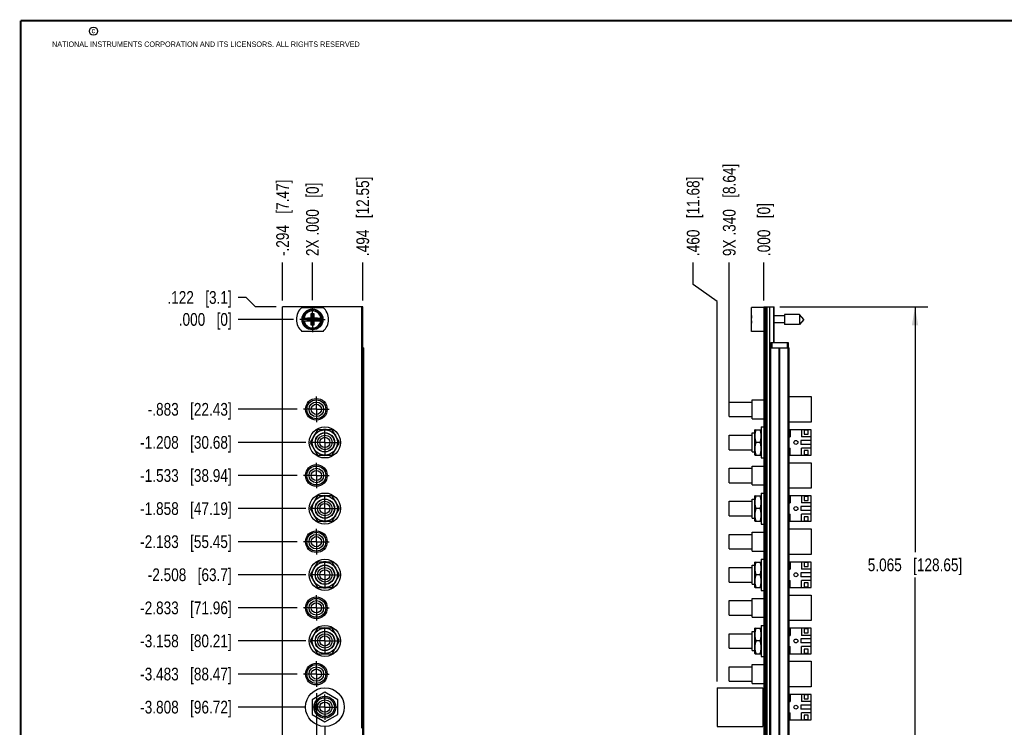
# Model space of a CAD drawing. Header units: inches. Extents: x 0.2 to 16.8, y 0.2 to 10.8.
# Tile 2 of 9: x 0.2 to 9.9, y 3.8 to 10.8. Entities that reach past the tile are written whole.
import ezdxf

# ---------------------------------------------------------------- set-up
doc = ezdxf.new("R2010")
doc.units = ezdxf.units.IN
doc.header["$LTSCALE"] = 0.935
doc.header["$MEASUREMENT"] = 0
doc.linetypes.add('CENTER', pattern=[0.6, 0.375, -0.075, 0.075, -0.075])
doc.layers.get('0').update_dxf_attribs({"linetype": 'CONTINUOUS'})
doc.layers.add('02___PRT_ALL_AXES', color=7, linetype='CONTINUOUS')
doc.layers.add('DIMENSIONS', color=7, linetype='CONTINUOUS')
doc.styles.get("Standard").update_dxf_attribs({"font": 'txt', "width": 0.8})
doc.dimstyles.new('DIMSTYLE_1', dxfattribs={"dimtxt": 0.125, "dimasz": 0.18, "dimexe": 0.18, "dimexo": 0.0625, "dimgap": 0.09, "dimtad": 0, "dimtih": 1, "dimtoh": 1, "dimdec": 3, "dimzin": 4, "dimdsep": 46, "dimtxsty": 'STANDARD', "dimblk": '_FILLED', "dimblk1": '_FILLED', "dimblk2": '_FILLED', "dimcen": 0.09, "dimadec": 0, "dimazin": 0, "dimtp": 0.01, "dimtm": 0.01, "dimtfac": 1, "dimtdec": 3, "dimtofl": 0, "dimtmove": 0, "dimatfit": 3, "dimldrblk": '_FILLED', "dimfxl": 1, "dimtolj": 1, "dimtzin": 4, "dimarcsym": 0})
doc.dimstyles.new('DIMSTYLE_2', dxfattribs={"dimtxt": 0.125, "dimasz": 0.18, "dimexe": 0.18, "dimexo": 0.0625, "dimgap": 0.09, "dimtad": 0, "dimtih": 1, "dimtoh": 1, "dimdec": 3, "dimzin": 4, "dimdsep": 46, "dimtxsty": 'STANDARD', "dimblk": '_FILLED', "dimblk1": '_FILLED', "dimblk2": '_FILLED', "dimcen": 0.09, "dimadec": 0, "dimazin": 0, "dimtp": 0.01, "dimtm": 0.01, "dimtfac": 1, "dimtdec": 3, "dimtofl": 0, "dimtmove": 0, "dimatfit": 3, "dimldrblk": '_FILLED', "dimfxl": 1, "dimtolj": 1, "dimtzin": 4, "dimarcsym": 0})

# ---------------------------------------------------------------- blocks, each defined once
blk = doc.blocks.new('*D0')
at = {"layer": 'DIMENSIONS', "color": 2, "linetype": 'CONTINUOUS'}
blk.add_line((7.2147, 7.0046), (7.2147, 8.3846), dxfattribs=at)
at = {"layer": 'DIMENSIONS', "color": 2, "linetype": 'CONTINUOUS', "insert": (7.1522, 8.4471), "char_height": 0.125, "width": 1.425, "attachment_point": 1, "rotation": 90, "line_spacing_factor": 0.9}
blk.add_mtext('9X .340{\\Ftxt.shx;\\W1.000000;\\H0.125000; }[8.64]', dxfattribs=at)
blk = doc.blocks.new('_FILLED')
at = {"color": 0, "linetype": 'BYBLOCK'}
blk.add_solid([(0, 0), (-1, 0.174), (-1, -0.174)], dxfattribs=at)
blk = doc.blocks.new('*D1')
at = {"layer": 'DIMENSIONS', "color": 2, "linetype": 'CONTINUOUS'}
for p, q in [((6.8595, 8.1672), (6.8595, 8.3846)), ((7.0947, 8.0001), (6.8595, 8.1672)), ((7.0947, 4.2696), (7.0947, 8.0001))]:
    blk.add_line(p, q, dxfattribs=at)
at = {"layer": 'DIMENSIONS', "color": 2, "linetype": 'CONTINUOUS', "insert": (6.797, 8.4471), "char_height": 0.125, "width": 1.225, "attachment_point": 1, "rotation": 90, "line_spacing_factor": 0.9}
blk.add_mtext('.460{\\Ftxt.shx;\\W1.000000;\\H0.125000; }[11.68]', dxfattribs=at)
blk = doc.blocks.new('*D2')
at = {"layer": 'DIMENSIONS', "color": 2, "linetype": 'CONTINUOUS'}
blk.add_line((7.5547, 8.0096), (7.5547, 8.3846), dxfattribs=at)
at = {"layer": 'DIMENSIONS', "color": 2, "linetype": 'CONTINUOUS', "insert": (7.4922, 8.4471), "char_height": 0.125, "width": 0.825, "attachment_point": 1, "rotation": 90, "line_spacing_factor": 0.9}
blk.add_mtext('.000{\\Ftxt.shx;\\W1.000000;\\H0.125000; }[0]', dxfattribs=at)
blk = doc.blocks.new('*D3')
at = {"layer": 'DIMENSIONS', "color": 2, "linetype": 'CONTINUOUS'}
for p, q in [((7.7122, 7.9471), (9.1657, 7.9471)), ((9.0407, 7.9471), (9.0407, 5.5396)), ((9.0407, 2.8822), (9.0407, 5.2896)), ((7.7152, 2.8822), (9.1657, 2.8822))]:
    blk.add_line(p, q, dxfattribs=at)
at = {"layer": 'DIMENSIONS', "color": 2, "linetype": 'CONTINUOUS', "xscale": 0.18, "yscale": 0.18, "zscale": 0.18}
for p, rotation in [((9.0407, 7.9471), 90), ((9.0407, 2.8822), 270)]:
    blk.add_blockref('_FILLED', p, dxfattribs=dict(at, rotation=rotation))
at = {"layer": 'DIMENSIONS', "color": 2, "linetype": 'CONTINUOUS', "insert": (9.0407, 5.4771), "char_height": 0.125, "width": 1.425, "attachment_point": 2, "line_spacing_factor": 0.9}
blk.add_mtext('5.065{\\Ftxt.shx;\\W1.000000;\\H0.125000; }[128.65]', dxfattribs=at)
blk = doc.blocks.new('*D4')
at = {"layer": 'DIMENSIONS', "color": 2, "linetype": 'CONTINUOUS'}
for p, q in [((2.4676, 8.0407), (2.3864, 8.0407)), ((2.5589, 7.9471), (2.4676, 8.0407)), ((2.7614, 7.9471), (2.5589, 7.9471))]:
    blk.add_line(p, q, dxfattribs=at)
at = {"layer": 'DIMENSIONS', "color": 2, "linetype": 'CONTINUOUS', "insert": (2.3239, 8.1032), "char_height": 0.125, "width": 1.025, "attachment_point": 3, "line_spacing_factor": 0.9}
blk.add_mtext('.122{\\Ftxt.shx;\\W1.000000;\\H0.125000; }[3.1]', dxfattribs=at)
blk = doc.blocks.new('*D5')
at = {"layer": 'DIMENSIONS', "color": 2, "linetype": 'CONTINUOUS'}
blk.add_line((2.9683, 6.9421), (2.3864, 6.9421), dxfattribs=at)
at = {"layer": 'DIMENSIONS', "color": 2, "linetype": 'CONTINUOUS', "insert": (2.3239, 7.0046), "char_height": 0.125, "width": 1.325, "attachment_point": 3, "line_spacing_factor": 0.9}
blk.add_mtext('-.883{\\Ftxt.shx;\\W1.000000;\\H0.125000; }[22.43]', dxfattribs=at)
blk = doc.blocks.new('*D6')
at = {"layer": 'DIMENSIONS', "color": 2, "linetype": 'CONTINUOUS'}
blk.add_line((3.0523, 6.6171), (2.3864, 6.6171), dxfattribs=at)
at = {"layer": 'DIMENSIONS', "color": 2, "linetype": 'CONTINUOUS', "insert": (2.3239, 6.6796), "char_height": 0.125, "width": 1.425, "attachment_point": 3, "line_spacing_factor": 0.9}
blk.add_mtext('-1.208{\\Ftxt.shx;\\W1.000000;\\H0.125000; }[30.68]', dxfattribs=at)
blk = doc.blocks.new('*D7')
at = {"layer": 'DIMENSIONS', "color": 2, "linetype": 'CONTINUOUS'}
blk.add_line((2.9683, 6.2921), (2.3864, 6.2921), dxfattribs=at)
at = {"layer": 'DIMENSIONS', "color": 2, "linetype": 'CONTINUOUS', "insert": (2.3239, 6.3546), "char_height": 0.125, "width": 1.425, "attachment_point": 3, "line_spacing_factor": 0.9}
blk.add_mtext('-1.533{\\Ftxt.shx;\\W1.000000;\\H0.125000; }[38.94]', dxfattribs=at)
blk = doc.blocks.new('*D8')
at = {"layer": 'DIMENSIONS', "color": 2, "linetype": 'CONTINUOUS'}
blk.add_line((3.0523, 5.9671), (2.3864, 5.9671), dxfattribs=at)
at = {"layer": 'DIMENSIONS', "color": 2, "linetype": 'CONTINUOUS', "insert": (2.3239, 6.0296), "char_height": 0.125, "width": 1.425, "attachment_point": 3, "line_spacing_factor": 0.9}
blk.add_mtext('-1.858{\\Ftxt.shx;\\W1.000000;\\H0.125000; }[47.19]', dxfattribs=at)
blk = doc.blocks.new('*D9')
at = {"layer": 'DIMENSIONS', "color": 2, "linetype": 'CONTINUOUS'}
blk.add_line((3.0523, 5.3171), (2.3864, 5.3171), dxfattribs=at)
at = {"layer": 'DIMENSIONS', "color": 2, "linetype": 'CONTINUOUS', "insert": (2.3239, 5.3796), "char_height": 0.125, "width": 1.325, "attachment_point": 3, "line_spacing_factor": 0.9}
blk.add_mtext('-2.508{\\Ftxt.shx;\\W1.000000;\\H0.125000; }[63.7]', dxfattribs=at)
blk = doc.blocks.new('*D10')
at = {"layer": 'DIMENSIONS', "color": 2, "linetype": 'CONTINUOUS'}
blk.add_line((2.9683, 5.6421), (2.3864, 5.6421), dxfattribs=at)
at = {"layer": 'DIMENSIONS', "color": 2, "linetype": 'CONTINUOUS', "insert": (2.3239, 5.7046), "char_height": 0.125, "width": 1.425, "attachment_point": 3, "line_spacing_factor": 0.9}
blk.add_mtext('-2.183{\\Ftxt.shx;\\W1.000000;\\H0.125000; }[55.45]', dxfattribs=at)
blk = doc.blocks.new('*D11')
at = {"layer": 'DIMENSIONS', "color": 2, "linetype": 'CONTINUOUS'}
blk.add_line((2.9683, 4.9921), (2.3864, 4.9921), dxfattribs=at)
at = {"layer": 'DIMENSIONS', "color": 2, "linetype": 'CONTINUOUS', "insert": (2.3239, 5.0546), "char_height": 0.125, "width": 1.425, "attachment_point": 3, "line_spacing_factor": 0.9}
blk.add_mtext('-2.833{\\Ftxt.shx;\\W1.000000;\\H0.125000; }[71.96]', dxfattribs=at)
blk = doc.blocks.new('*D12')
at = {"layer": 'DIMENSIONS', "color": 2, "linetype": 'CONTINUOUS'}
blk.add_line((3.0523, 4.6671), (2.3864, 4.6671), dxfattribs=at)
at = {"layer": 'DIMENSIONS', "color": 2, "linetype": 'CONTINUOUS', "insert": (2.3239, 4.7296), "char_height": 0.125, "width": 1.425, "attachment_point": 3, "line_spacing_factor": 0.9}
blk.add_mtext('-3.158{\\Ftxt.shx;\\W1.000000;\\H0.125000; }[80.21]', dxfattribs=at)
blk = doc.blocks.new('*D13')
at = {"layer": 'DIMENSIONS', "color": 2, "linetype": 'CONTINUOUS'}
blk.add_line((2.9683, 4.3421), (2.3864, 4.3421), dxfattribs=at)
at = {"layer": 'DIMENSIONS', "color": 2, "linetype": 'CONTINUOUS', "insert": (2.3239, 4.4046), "char_height": 0.125, "width": 1.425, "attachment_point": 3, "line_spacing_factor": 0.9}
blk.add_mtext('-3.483{\\Ftxt.shx;\\W1.000000;\\H0.125000; }[88.47]', dxfattribs=at)
blk = doc.blocks.new('*D14')
at = {"layer": 'DIMENSIONS', "color": 2, "linetype": 'CONTINUOUS'}
blk.add_line((3.0523, 4.0171), (2.3864, 4.0171), dxfattribs=at)
at = {"layer": 'DIMENSIONS', "color": 2, "linetype": 'CONTINUOUS', "insert": (2.3239, 4.0796), "char_height": 0.125, "width": 1.425, "attachment_point": 3, "line_spacing_factor": 0.9}
blk.add_mtext('-3.808{\\Ftxt.shx;\\W1.000000;\\H0.125000; }[96.72]', dxfattribs=at)
blk = doc.blocks.new('*D15')
at = {"layer": 'DIMENSIONS', "color": 2, "linetype": 'CONTINUOUS'}
blk.add_line((2.9303, 3.0046), (2.3864, 3.0046), dxfattribs=at)
at = {"layer": 'DIMENSIONS', "color": 2, "linetype": 'CONTINUOUS', "insert": (2.3239, 3.0671), "char_height": 0.125, "width": 1.525, "attachment_point": 3, "line_spacing_factor": 0.9}
blk.add_mtext('-4.821{\\Ftxt.shx;\\W1.000000;\\H0.125000; }[122.44]', dxfattribs=at)
blk = doc.blocks.new('*D16')
at = {"layer": 'DIMENSIONS', "color": 2, "linetype": 'CONTINUOUS'}
blk.add_line((2.9303, 7.8251), (2.3864, 7.8251), dxfattribs=at)
at = {"layer": 'DIMENSIONS', "color": 2, "linetype": 'CONTINUOUS', "insert": (2.3239, 7.8876), "char_height": 0.125, "width": 0.825, "attachment_point": 3, "line_spacing_factor": 0.9}
blk.add_mtext('.000{\\Ftxt.shx;\\W1.000000;\\H0.125000; }[0]', dxfattribs=at)
blk = doc.blocks.new('*D17')
at = {"layer": 'DIMENSIONS', "color": 2, "linetype": 'CONTINUOUS'}
blk.add_line((2.8239, 8.0096), (2.8239, 8.3846), dxfattribs=at)
at = {"layer": 'DIMENSIONS', "color": 2, "linetype": 'CONTINUOUS', "insert": (2.7614, 8.4471), "char_height": 0.125, "width": 1.225, "attachment_point": 1, "rotation": 90, "line_spacing_factor": 0.9}
blk.add_mtext('-.294{\\Ftxt.shx;\\W1.000000;\\H0.125000; }[7.47]', dxfattribs=at)
blk = doc.blocks.new('*D18')
at = {"layer": 'DIMENSIONS', "color": 2, "linetype": 'CONTINUOUS'}
blk.add_line((3.6119, 8.0096), (3.6119, 8.3846), dxfattribs=at)
at = {"layer": 'DIMENSIONS', "color": 2, "linetype": 'CONTINUOUS', "insert": (3.5494, 8.4471), "char_height": 0.125, "width": 1.225, "attachment_point": 1, "rotation": 90, "line_spacing_factor": 0.9}
blk.add_mtext('.494{\\Ftxt.shx;\\W1.000000;\\H0.125000; }[12.55]', dxfattribs=at)
blk = doc.blocks.new('*D19')
at = {"layer": 'DIMENSIONS', "color": 2, "linetype": 'CONTINUOUS'}
blk.add_line((3.2399, 3.8295), (3.2399, 2.3822), dxfattribs=at)
at = {"layer": 'DIMENSIONS', "color": 2, "linetype": 'CONTINUOUS', "insert": (3.1774, 2.3197), "char_height": 0.125, "width": 1.325, "attachment_point": 3, "rotation": 90, "line_spacing_factor": 0.9}
blk.add_mtext('5X .122{\\Ftxt.shx;\\W1.000000;\\H0.125000; }[3.1]', dxfattribs=at)
blk = doc.blocks.new('*D20')
at = {"layer": 'DIMENSIONS', "color": 2, "linetype": 'CONTINUOUS'}
for p, q in [((3.1559, 4.1545), (3.1559, 2.7569)), ((3.1559, 2.7569), (3.0187, 2.5501)), ((3.0187, 2.5501), (3.0187, 2.3822))]:
    blk.add_line(p, q, dxfattribs=at)
at = {"layer": 'DIMENSIONS', "color": 2, "linetype": 'CONTINUOUS', "insert": (2.9562, 2.3197), "char_height": 0.125, "width": 1.425, "attachment_point": 3, "rotation": 90, "line_spacing_factor": 0.9}
blk.add_mtext('4X .038{\\Ftxt.shx;\\W1.000000;\\H0.125000; }[0.97]', dxfattribs=at)
blk = doc.blocks.new('*D21')
at = {"layer": 'DIMENSIONS', "color": 2, "linetype": 'CONTINUOUS'}
blk.add_line((3.1179, 8.0127), (3.1179, 8.3846), dxfattribs=at)
at = {"layer": 'DIMENSIONS', "color": 2, "linetype": 'CONTINUOUS', "insert": (3.0554, 8.4471), "char_height": 0.125, "width": 1.125, "attachment_point": 1, "rotation": 90, "line_spacing_factor": 0.9}
blk.add_mtext('2X .000{\\Ftxt.shx;\\W1.000000;\\H0.125000; }[0]', dxfattribs=at)

msp = doc.modelspace()

# ---------------------------------------------------------------- linework, layer by layer
at = {"color": 7, "linetype": 'CONTINUOUS'}
for p, q in [((2.8239, 2.8092), (2.8239, 7.9471)), ((3.6119, 7.9471), (2.8239, 7.9471)), ((3.0142, 7.9436), (3.2217, 7.9436)), ((3.5999, 7.9471), (3.5999, 3.8112)), ((3.6119, 2.8092), (3.6119, 7.9471)), ((7.4347, 7.7066), (7.4347, 7.9436)), ((7.5547, 7.9436), (7.4347, 7.9436)), ((7.5547, 7.9471), (7.5547, 3.5041)), ((7.5547, 7.9471), (7.6547, 7.9471)), ((7.5667, 7.9471), (7.5667, 3.5041)), ((7.5727, 7.9471), (7.5727, 3.5041)), ((7.5847, 7.9471), (7.5847, 3.5041)), ((7.6139, 3.5041), (7.6139, 7.9471)), ((7.6497, 7.9471), (7.6497, 7.5971)), ((7.6547, 7.5971), (7.6547, 7.9471)), ((3.1042, 7.768), (3.1317, 7.8822)), ((3.1042, 7.8389), (3.1042, 7.8822)), ((3.1317, 7.768), (3.1042, 7.8822)), ((3.1042, 7.8822), (3.1317, 7.8822)), ((3.1317, 7.8822), (3.1317, 7.8389)), ((7.7584, 7.8601), (7.6547, 7.8601)), ((7.7584, 7.8743), (7.7584, 7.7759)), ((7.9065, 7.8743), (7.7584, 7.8743)), ((7.9065, 7.8743), (7.9065, 7.7759)), ((7.9478, 7.8251), (7.9065, 7.8743)), ((3.0233, 7.8389), (3.1062, 7.8389)), ((3.0233, 7.8113), (3.1062, 7.8113)), ((3.0694, 7.8134), (3.0694, 7.8368)), ((3.0694, 7.8134), (3.1665, 7.8368)), ((3.1062, 7.8368), (3.0694, 7.8368)), ((3.0694, 7.8368), (3.1665, 7.8134)), ((3.0694, 7.8134), (3.1062, 7.8134)), ((3.1042, 7.768), (3.1042, 7.8113)), ((3.1317, 7.768), (3.1042, 7.768)), ((3.1062, 7.8389), (3.1062, 7.8368)), ((3.1062, 7.8134), (3.1297, 7.8368)), ((3.1297, 7.8134), (3.1062, 7.8368)), ((3.1062, 7.8113), (3.1062, 7.8134)), ((3.1297, 7.8389), (3.1297, 7.8368)), ((3.1297, 7.8389), (3.2126, 7.8389)), ((3.1665, 7.8368), (3.1297, 7.8368)), ((3.1297, 7.8113), (3.1297, 7.8134)), ((3.1297, 7.8134), (3.1665, 7.8134)), ((3.1297, 7.8113), (3.2126, 7.8113)), ((3.1317, 7.8113), (3.1317, 7.768)), ((3.1665, 7.8134), (3.1665, 7.8368)), ((7.4347, 7.8389), (7.4326, 7.8389)), ((7.4326, 7.8113), (7.4347, 7.8113)), ((7.7584, 7.7901), (7.6547, 7.7901)), ((7.9065, 7.7759), (7.7584, 7.7759)), ((7.9478, 7.8251), (7.9065, 7.7759)), ((3.2217, 7.7066), (3.0142, 7.7066)), ((7.5547, 7.7066), (7.4347, 7.7066)), ((7.6247, 7.5971), (7.6247, 7.5471)), ((7.6247, 7.5971), (7.7947, 7.5971)), ((7.6347, 7.5971), (7.6347, 7.5471)), ((7.6547, 7.6126), (7.6497, 7.6126)), ((7.7847, 7.5971), (7.7847, 7.5471)), ((7.7947, 7.5971), (7.7947, 7.5471)), ((3.6119, 7.5471), (3.6237, 7.5471)), ((3.6149, 3.5471), (3.6149, 7.5471)), ((3.6235, 3.5471), (3.6235, 7.5471)), ((3.6237, 3.5471), (3.6237, 7.5471)), ((7.6157, 3.5471), (7.6157, 7.5471)), ((7.6157, 7.5471), (7.8037, 7.5471)), ((7.6246, 3.5471), (7.6246, 7.5471)), ((7.7065, 3.5471), (7.7065, 7.5471)), ((7.7128, 3.5471), (7.7128, 7.5471)), ((7.7947, 3.5471), (7.7947, 7.5471)), ((7.8037, 3.5471), (7.8037, 7.5471)), ((7.8037, 7.0671), (8.0197, 7.0671)), ((8.0197, 7.0671), (8.0197, 6.8171)), ((7.2147, 6.8706), (7.2147, 7.0136)), ((7.2147, 7.0136), (7.4397, 7.0136)), ((7.4397, 6.8491), (7.4397, 7.0351)), ((7.4397, 7.0351), (7.5547, 7.0351)), ((7.2147, 6.8706), (7.4397, 6.8706)), ((7.4397, 6.8491), (7.5547, 6.8491)), ((8.0197, 6.8171), (7.8037, 6.8171)), ((3.1678, 6.7421), (3.0956, 6.6171)), ((3.1355, 6.6862), (3.1338, 6.6878)), ((3.3121, 6.7421), (3.1678, 6.7421)), ((3.3843, 6.6171), (3.3121, 6.7421)), ((3.3461, 6.6878), (3.3444, 6.6862)), ((7.2147, 6.5456), (7.2147, 6.6886)), ((7.2147, 6.6886), (7.4397, 6.6886)), ((7.4397, 6.5241), (7.4397, 6.7101)), ((7.4397, 6.7101), (7.4677, 6.7101)), ((7.4683, 6.7421), (7.4677, 6.7411)), ((7.4677, 6.4931), (7.4677, 6.7411)), ((7.4683, 6.7421), (7.5291, 6.7421)), ((7.5297, 6.7411), (7.5291, 6.7421)), ((7.5297, 6.7701), (7.5297, 6.4641)), ((7.5297, 6.7701), (7.5547, 6.7701)), ((8.0197, 6.7421), (7.8037, 6.7421)), ((7.8147, 6.7421), (7.8147, 6.6721)), ((7.9247, 6.7421), (7.9247, 6.6721)), ((7.9497, 6.7371), (7.9497, 6.6971)), ((7.9897, 6.7371), (7.9497, 6.7371)), ((7.9497, 6.6971), (7.9897, 6.6971)), ((7.9897, 6.6971), (7.9897, 6.7371)), ((8.0197, 6.4921), (8.0197, 6.7421)), ((3.0956, 6.6171), (3.1678, 6.4921)), ((3.3121, 6.4921), (3.3843, 6.6171)), ((7.5179, 6.6171), (7.4794, 6.6171)), ((7.8037, 6.6721), (7.8147, 6.6721)), ((7.9197, 6.6371), (7.9197, 6.5971)), ((8.0197, 6.6371), (7.9197, 6.6371)), ((8.0197, 6.5971), (7.9197, 6.5971)), ((8.0197, 6.6721), (7.9247, 6.6721)), ((3.1338, 6.5464), (3.1355, 6.548)), ((3.1678, 6.4921), (3.3121, 6.4921)), ((3.3444, 6.548), (3.3461, 6.5464)), ((7.2147, 6.5456), (7.4397, 6.5456)), ((7.4397, 6.5241), (7.4677, 6.5241)), ((7.4683, 6.4921), (7.4677, 6.4931)), ((7.4683, 6.4921), (7.5291, 6.4921)), ((7.5297, 6.4931), (7.5291, 6.4921)), ((7.8037, 6.5621), (7.8147, 6.5621)), ((7.8037, 6.4921), (8.0197, 6.4921)), ((7.8147, 6.4921), (7.8147, 6.5621)), ((7.9247, 6.4921), (7.9247, 6.5621)), ((8.0197, 6.5621), (7.9247, 6.5621)), ((7.9497, 6.5371), (7.9497, 6.4971)), ((7.9897, 6.5371), (7.9497, 6.5371)), ((7.9497, 6.4971), (7.9897, 6.4971)), ((7.9897, 6.4971), (7.9897, 6.5371)), ((7.5297, 6.4641), (7.5547, 6.4641)), ((7.8037, 6.4171), (8.0197, 6.4171)), ((8.0197, 6.4171), (8.0197, 6.1671)), ((7.2147, 6.2206), (7.2147, 6.3636)), ((7.2147, 6.3636), (7.4397, 6.3636)), ((7.4397, 6.1991), (7.4397, 6.3851)), ((7.4397, 6.3851), (7.5547, 6.3851)), ((7.2147, 6.2206), (7.4397, 6.2206)), ((7.4397, 6.1991), (7.5547, 6.1991)), ((7.5297, 6.1201), (7.5297, 5.8141)), ((7.5297, 6.1201), (7.5547, 6.1201)), ((8.0197, 6.1671), (7.8037, 6.1671)), ((3.1678, 6.0921), (3.0956, 5.9671)), ((3.1355, 6.0362), (3.1338, 6.0378)), ((3.3121, 6.0921), (3.1678, 6.0921)), ((3.3843, 5.9671), (3.3121, 6.0921)), ((3.3461, 6.0378), (3.3444, 6.0362)), ((7.2147, 5.8956), (7.2147, 6.0386)), ((7.2147, 6.0386), (7.4397, 6.0386)), ((7.4397, 5.8741), (7.4397, 6.0601)), ((7.4397, 6.0601), (7.4677, 6.0601)), ((7.4683, 6.0921), (7.4677, 6.0911)), ((7.4677, 5.8431), (7.4677, 6.0911)), ((7.4683, 6.0921), (7.5291, 6.0921)), ((7.5297, 6.0911), (7.5291, 6.0921)), ((8.0197, 6.0921), (7.8037, 6.0921)), ((7.8037, 6.0221), (7.8147, 6.0221)), ((7.8147, 6.0921), (7.8147, 6.0221)), ((7.9247, 6.0921), (7.9247, 6.0221)), ((8.0197, 6.0221), (7.9247, 6.0221)), ((7.9497, 6.0871), (7.9497, 6.0471)), ((7.9897, 6.0871), (7.9497, 6.0871)), ((7.9497, 6.0471), (7.9897, 6.0471)), ((7.9897, 6.0471), (7.9897, 6.0871)), ((8.0197, 5.8421), (8.0197, 6.0921)), ((3.0956, 5.9671), (3.1678, 5.8421)), ((3.3121, 5.8421), (3.3843, 5.9671)), ((7.5179, 5.9671), (7.4794, 5.9671)), ((7.8037, 5.9121), (7.8147, 5.9121)), ((7.8147, 5.8421), (7.8147, 5.9121)), ((7.9197, 5.9871), (7.9197, 5.9471)), ((8.0197, 5.9871), (7.9197, 5.9871)), ((8.0197, 5.9471), (7.9197, 5.9471)), ((8.0197, 5.9121), (7.9247, 5.9121)), ((7.9247, 5.8421), (7.9247, 5.9121)), ((3.1338, 5.8964), (3.1355, 5.898)), ((3.1678, 5.8421), (3.3121, 5.8421)), ((3.3444, 5.898), (3.3461, 5.8964)), ((7.2147, 5.8956), (7.4397, 5.8956)), ((7.4397, 5.8741), (7.4677, 5.8741)), ((7.4683, 5.8421), (7.4677, 5.8431)), ((7.4683, 5.8421), (7.5291, 5.8421)), ((7.5297, 5.8431), (7.5291, 5.8421)), ((7.5297, 5.8141), (7.5547, 5.8141)), ((7.8037, 5.8421), (8.0197, 5.8421)), ((7.9897, 5.8871), (7.9497, 5.8871)), ((7.9497, 5.8871), (7.9497, 5.8471)), ((7.9497, 5.8471), (7.9897, 5.8471)), ((7.9897, 5.8471), (7.9897, 5.8871)), ((7.2147, 5.5706), (7.2147, 5.7136)), ((7.2147, 5.7136), (7.4397, 5.7136)), ((7.4397, 5.5491), (7.4397, 5.7351)), ((7.4397, 5.7351), (7.5547, 5.7351)), ((7.8037, 5.7671), (8.0197, 5.7671)), ((8.0197, 5.7671), (8.0197, 5.5171)), ((7.2147, 5.5706), (7.4397, 5.5706)), ((7.4397, 5.5491), (7.5547, 5.5491)), ((8.0197, 5.5171), (7.8037, 5.5171)), ((3.1678, 5.4421), (3.0956, 5.3171)), ((3.3121, 5.4421), (3.1678, 5.4421)), ((3.3843, 5.3171), (3.3121, 5.4421)), ((7.4683, 5.4421), (7.4677, 5.4411)), ((7.4677, 5.1931), (7.4677, 5.4411)), ((7.4683, 5.4421), (7.5291, 5.4421)), ((7.5297, 5.4411), (7.5291, 5.4421)), ((7.5297, 5.4701), (7.5547, 5.4701)), ((7.5297, 5.4701), (7.5297, 5.1641)), ((8.0197, 5.4421), (7.8037, 5.4421)), ((7.8147, 5.4421), (7.8147, 5.3721)), ((7.9247, 5.4421), (7.9247, 5.3721)), ((7.9897, 5.4371), (7.9497, 5.4371)), ((7.9497, 5.4371), (7.9497, 5.3971)), ((7.9897, 5.3971), (7.9897, 5.4371)), ((8.0197, 5.1921), (8.0197, 5.4421)), ((3.1355, 5.3862), (3.1338, 5.3878)), ((3.3461, 5.3878), (3.3444, 5.3862)), ((7.2147, 5.2456), (7.2147, 5.3886)), ((7.2147, 5.3886), (7.4397, 5.3886)), ((7.4397, 5.2241), (7.4397, 5.4101)), ((7.4397, 5.4101), (7.4677, 5.4101)), ((7.8037, 5.3721), (7.8147, 5.3721)), ((8.0197, 5.3371), (7.9197, 5.3371)), ((7.9197, 5.3371), (7.9197, 5.2971)), ((8.0197, 5.3721), (7.9247, 5.3721)), ((7.9497, 5.3971), (7.9897, 5.3971)), ((3.0956, 5.3171), (3.1678, 5.1921)), ((3.1338, 5.2464), (3.1355, 5.248)), ((3.3121, 5.1921), (3.3843, 5.3171)), ((3.3444, 5.248), (3.3461, 5.2464)), ((7.2147, 5.2456), (7.4397, 5.2456)), ((7.5179, 5.3171), (7.4794, 5.3171)), ((7.8037, 5.2621), (7.8147, 5.2621)), ((7.8147, 5.1921), (7.8147, 5.2621)), ((8.0197, 5.2971), (7.9197, 5.2971)), ((8.0197, 5.2621), (7.9247, 5.2621)), ((7.9247, 5.1921), (7.9247, 5.2621)), ((7.9897, 5.2371), (7.9497, 5.2371)), ((7.9497, 5.2371), (7.9497, 5.1971)), ((7.9897, 5.1971), (7.9897, 5.2371)), ((3.1678, 5.1921), (3.3121, 5.1921)), ((7.4397, 5.2241), (7.4677, 5.2241)), ((7.4683, 5.1921), (7.4677, 5.1931)), ((7.4683, 5.1921), (7.5291, 5.1921)), ((7.5297, 5.1931), (7.5291, 5.1921)), ((7.5297, 5.1641), (7.5547, 5.1641)), ((7.8037, 5.1921), (8.0197, 5.1921)), ((7.9497, 5.1971), (7.9897, 5.1971)), ((7.2147, 5.0636), (7.4397, 5.0636)), ((7.2147, 4.9206), (7.2147, 5.0636)), ((7.4397, 5.0851), (7.5547, 5.0851)), ((7.4397, 4.8991), (7.4397, 5.0851)), ((7.8037, 5.1171), (8.0197, 5.1171)), ((8.0197, 5.1171), (8.0197, 4.8671)), ((7.2147, 4.9206), (7.4397, 4.9206)), ((7.4397, 4.8991), (7.5547, 4.8991)), ((8.0197, 4.8671), (7.8037, 4.8671)), ((3.1678, 4.7921), (3.0956, 4.6671)), ((3.3121, 4.7921), (3.1678, 4.7921)), ((3.3843, 4.6671), (3.3121, 4.7921)), ((7.4397, 4.7601), (7.4677, 4.7601)), ((7.4397, 4.5741), (7.4397, 4.7601)), ((7.4683, 4.7921), (7.4677, 4.7911)), ((7.4677, 4.5431), (7.4677, 4.7911)), ((7.4683, 4.7921), (7.5291, 4.7921)), ((7.5297, 4.7911), (7.5291, 4.7921)), ((7.5297, 4.8201), (7.5547, 4.8201)), ((7.5297, 4.8201), (7.5297, 4.5141)), ((8.0197, 4.7921), (7.8037, 4.7921)), ((7.8147, 4.7921), (7.8147, 4.7221)), ((7.9247, 4.7921), (7.9247, 4.7221)), ((7.9897, 4.7871), (7.9497, 4.7871)), ((7.9497, 4.7871), (7.9497, 4.7471)), ((7.9497, 4.7471), (7.9897, 4.7471)), ((7.9897, 4.7471), (7.9897, 4.7871)), ((8.0197, 4.5421), (8.0197, 4.7921)), ((3.0956, 4.6671), (3.1678, 4.5421)), ((3.1355, 4.7362), (3.1338, 4.7378)), ((3.3121, 4.5421), (3.3843, 4.6671)), ((3.3461, 4.7378), (3.3444, 4.7362)), ((7.2147, 4.7386), (7.4397, 4.7386)), ((7.2147, 4.5956), (7.2147, 4.7386)), ((7.5179, 4.6671), (7.4794, 4.6671)), ((7.8037, 4.7221), (7.8147, 4.7221)), ((8.0197, 4.6871), (7.9197, 4.6871)), ((7.9197, 4.6871), (7.9197, 4.6471)), ((8.0197, 4.6471), (7.9197, 4.6471)), ((8.0197, 4.7221), (7.9247, 4.7221)), ((3.1338, 4.5964), (3.1355, 4.598)), ((3.3444, 4.598), (3.3461, 4.5964)), ((7.2147, 4.5956), (7.4397, 4.5956)), ((7.4397, 4.5741), (7.4677, 4.5741)), ((7.8037, 4.6121), (7.8147, 4.6121)), ((7.8147, 4.5421), (7.8147, 4.6121)), ((8.0197, 4.6121), (7.9247, 4.6121)), ((7.9247, 4.5421), (7.9247, 4.6121)), ((7.9897, 4.5871), (7.9497, 4.5871)), ((7.9497, 4.5871), (7.9497, 4.5471)), ((7.9897, 4.5471), (7.9897, 4.5871)), ((3.1678, 4.5421), (3.3121, 4.5421)), ((7.4683, 4.5421), (7.4677, 4.5431)), ((7.4683, 4.5421), (7.5291, 4.5421)), ((7.5297, 4.5431), (7.5291, 4.5421)), ((7.5297, 4.5141), (7.5547, 4.5141)), ((7.8037, 4.5421), (8.0197, 4.5421)), ((7.8037, 4.4671), (8.0197, 4.4671)), ((7.9497, 4.5471), (7.9897, 4.5471)), ((8.0197, 4.4671), (8.0197, 4.2171)), ((7.2147, 4.4136), (7.4397, 4.4136)), ((7.2147, 4.2706), (7.2147, 4.4136)), ((7.4397, 4.4351), (7.5547, 4.4351)), ((7.4397, 4.2491), (7.4397, 4.4351)), ((7.2147, 4.2706), (7.4397, 4.2706)), ((3.2399, 4.1629), (3.1137, 4.09)), ((3.3662, 4.09), (3.2399, 4.1629)), ((7.0947, 4.2071), (7.5447, 4.2071)), ((7.0947, 4.2071), (7.0947, 3.8271)), ((7.4397, 4.2491), (7.5547, 4.2491)), ((7.5447, 4.2071), (7.5447, 3.8271)), ((8.0197, 4.2171), (7.8037, 4.2171)), ((3.1137, 4.09), (3.1137, 3.9442)), ((3.3662, 3.9442), (3.3662, 4.09)), ((7.5447, 4.1101), (7.5547, 4.1101)), ((8.0197, 4.1421), (7.8037, 4.1421)), ((7.8037, 4.0721), (7.8147, 4.0721)), ((7.8147, 4.1421), (7.8147, 4.0721)), ((7.9247, 4.1421), (7.9247, 4.0721)), ((8.0197, 4.0721), (7.9247, 4.0721)), ((7.9897, 4.1371), (7.9497, 4.1371)), ((7.9497, 4.1371), (7.9497, 4.0971)), ((7.9497, 4.0971), (7.9897, 4.0971)), ((7.9897, 4.0971), (7.9897, 4.1371)), ((8.0197, 3.8921), (8.0197, 4.1421)), ((8.0197, 4.0371), (7.9197, 4.0371)), ((7.9197, 4.0371), (7.9197, 3.9971)), ((8.0197, 3.9971), (7.9197, 3.9971)), ((3.1137, 3.9442), (3.2399, 3.8713)), ((3.2399, 3.8713), (3.3662, 3.9442)), ((7.5447, 3.9241), (7.5547, 3.9241)), ((7.8037, 3.9621), (7.8147, 3.9621)), ((7.8037, 3.8921), (8.0197, 3.8921)), ((7.8147, 3.8921), (7.8147, 3.9621)), ((8.0197, 3.9621), (7.9247, 3.9621)), ((7.9247, 3.8921), (7.9247, 3.9621)), ((7.9897, 3.9371), (7.9497, 3.9371)), ((7.9497, 3.9371), (7.9497, 3.8971)), ((7.9497, 3.8971), (7.9897, 3.8971)), ((7.9897, 3.8971), (7.9897, 3.9371)), ((7.0947, 3.8271), (7.5447, 3.8271))]:
    msp.add_line(p, q, dxfattribs=at)
at = {"color": 7, "linetype": 'CONTINUOUS', "const_width": 0.02}
for points in [[(0.25, 10.7586), (0.25, 0.2586)], [(16.75, 10.7586), (0.25, 10.7586)]]:
    msp.add_lwpolyline(points, dxfattribs=at)
at = {"color": 2, "linetype": 'CONTINUOUS'}
msp.add_circle((0.9659, 10.6562), 0.0403, dxfattribs=at)
at = {"color": 7, "linetype": 'CONTINUOUS'}
for centre, radius in [((3.1179, 7.8251), 0.1025), ((3.1179, 7.8251), 0.098), ((3.1559, 6.9421), 0.1067), ((3.1559, 6.9421), 0.093), ((3.1559, 6.9421), 0.0715), ((3.1559, 6.9421), 0.05), ((3.2399, 6.6171), 0.153), ((3.2399, 6.6171), 0.124), ((3.2399, 6.6171), 0.095), ((3.2399, 6.6171), 0.093), ((3.2399, 6.6171), 0.0715), ((3.2399, 6.6171), 0.05), ((7.8697, 6.6171), 0.019), ((3.1559, 6.2921), 0.1067), ((3.1559, 6.2921), 0.093), ((3.1559, 6.2921), 0.0715), ((3.1559, 6.2921), 0.05), ((3.2399, 5.9671), 0.153), ((3.2399, 5.9671), 0.124), ((3.2399, 5.9671), 0.095), ((3.2399, 5.9671), 0.093), ((3.2399, 5.9671), 0.0715), ((3.2399, 5.9671), 0.05), ((7.8697, 5.9671), 0.019), ((3.1559, 5.6421), 0.1067), ((3.1559, 5.6421), 0.093), ((3.1559, 5.6421), 0.0715), ((3.1559, 5.6421), 0.05), ((3.2399, 5.3171), 0.153), ((3.2399, 5.3171), 0.124), ((3.2399, 5.3171), 0.095), ((3.2399, 5.3171), 0.093), ((3.2399, 5.3171), 0.0715), ((3.2399, 5.3171), 0.05), ((7.8697, 5.3171), 0.019), ((3.1559, 4.9921), 0.1067), ((3.1559, 4.9921), 0.093), ((3.1559, 4.9921), 0.0715), ((3.1559, 4.9921), 0.05), ((3.2399, 4.6671), 0.153), ((3.2399, 4.6671), 0.124), ((3.2399, 4.6671), 0.095), ((3.2399, 4.6671), 0.093), ((3.2399, 4.6671), 0.0715), ((3.2399, 4.6671), 0.05), ((7.8697, 4.6671), 0.019), ((3.1559, 4.3421), 0.1067), ((3.1559, 4.3421), 0.093), ((3.1559, 4.3421), 0.0715), ((3.1559, 4.3421), 0.05), ((3.2399, 4.0171), 0.19), ((3.2399, 4.0171), 0.1067), ((3.2399, 4.0171), 0.093), ((3.2399, 4.0171), 0.0715), ((3.2399, 4.0171), 0.05), ((7.8697, 4.0171), 0.019)]:
    msp.add_circle(centre, radius, dxfattribs=at)
for centre, radius, start, end in [((3.1179, 7.8251), 0.1575, 131.20295, 228.79705), ((3.1179, 7.8251), 0.1575, 311.20295, 48.79705), ((3.1179, 7.8251), 0.0947, 8.36374, 171.63626), ((3.1179, 7.8251), 0.0832, 9.53359, 170.46641), ((7.745, 7.8251), 0.3127, 172.95162, 177.47432), ((3.1179, 7.8251), 0.0956, 171.71661, 188.28339), ((3.1179, 7.8251), 0.0947, 188.36374, 351.63626), ((3.1179, 7.8251), 0.0832, 189.53359, 350.46641), ((3.1179, 7.8251), 0.0956, 351.71661, 8.28339), ((7.745, 7.8251), 0.3127, 182.52568, 187.0484), ((3.2399, 6.6171), 0.1275, 138.65423, 146.3236), ((3.2399, 6.6171), 0.1275, 78.6764, 101.3236), ((3.2399, 6.6171), 0.1275, 33.6764, 41.34577), ((3.2399, 6.6171), 0.1275, 213.6764, 221.34577), ((3.2399, 6.6171), 0.1275, 258.6764, 281.3236), ((3.2399, 6.6171), 0.1275, 318.65423, 326.3236), ((3.2399, 5.9671), 0.1275, 138.65423, 146.3236), ((3.2399, 5.9671), 0.1275, 78.6764, 101.3236), ((3.2399, 5.9671), 0.1275, 33.6764, 41.34577), ((3.2399, 5.9671), 0.1275, 213.6764, 221.34577), ((3.2399, 5.9671), 0.1275, 258.6764, 281.3236), ((3.2399, 5.9671), 0.1275, 318.65423, 326.3236), ((3.2399, 5.3171), 0.1275, 78.6764, 101.3236), ((3.2399, 5.3171), 0.1275, 138.65423, 146.3236), ((3.2399, 5.3171), 0.1275, 33.6764, 41.34577), ((3.2399, 5.3171), 0.1275, 213.6764, 221.34577), ((3.2399, 5.3171), 0.1275, 318.65423, 326.3236), ((3.2399, 5.3171), 0.1275, 258.6764, 281.3236), ((3.2399, 4.6671), 0.1275, 138.65423, 146.3236), ((3.2399, 4.6671), 0.1275, 78.6764, 101.3236), ((3.2399, 4.6671), 0.1275, 33.6764, 41.34577), ((3.2399, 4.6671), 0.1275, 213.6764, 221.34577), ((3.2399, 4.6671), 0.1275, 318.65423, 326.3236), ((3.2399, 4.6671), 0.1275, 258.6764, 281.3236)]:
    msp.add_arc(centre, radius, start, end, dxfattribs=at)
for points in [[(7.4794, 6.6171), (7.4786, 6.6196), (7.477, 6.6247), (7.4748, 6.6324), (7.4728, 6.6402), (7.4712, 6.648), (7.4699, 6.6559), (7.469, 6.6637), (7.4684, 6.6717), (7.4682, 6.6796), (7.4684, 6.6875), (7.469, 6.6955), (7.4699, 6.7034), (7.4712, 6.7112), (7.4728, 6.719), (7.4748, 6.7268), (7.477, 6.7345), (7.4786, 6.7396), (7.4794, 6.7421)], [(7.5179, 6.6171), (7.5188, 6.6196), (7.5204, 6.6247), (7.5226, 6.6324), (7.5245, 6.6402), (7.5261, 6.648), (7.5274, 6.6559), (7.5284, 6.6637), (7.529, 6.6717), (7.5292, 6.6796), (7.529, 6.6875), (7.5284, 6.6955), (7.5274, 6.7034), (7.5261, 6.7112), (7.5245, 6.719), (7.5226, 6.7268), (7.5204, 6.7345), (7.5188, 6.7396), (7.5179, 6.7421)], [(7.4794, 6.4921), (7.4786, 6.4946), (7.477, 6.4997), (7.4748, 6.5074), (7.4728, 6.5152), (7.4712, 6.523), (7.4699, 6.5309), (7.469, 6.5387), (7.4684, 6.5467), (7.4682, 6.5546), (7.4684, 6.5625), (7.469, 6.5705), (7.4699, 6.5784), (7.4712, 6.5862), (7.4728, 6.594), (7.4748, 6.6018), (7.477, 6.6095), (7.4786, 6.6146), (7.4794, 6.6171)], [(7.5179, 6.4921), (7.5188, 6.4946), (7.5204, 6.4997), (7.5226, 6.5074), (7.5245, 6.5152), (7.5261, 6.523), (7.5274, 6.5309), (7.5284, 6.5387), (7.529, 6.5467), (7.5292, 6.5546), (7.529, 6.5625), (7.5284, 6.5705), (7.5274, 6.5784), (7.5261, 6.5862), (7.5245, 6.594), (7.5226, 6.6018), (7.5204, 6.6095), (7.5188, 6.6146), (7.5179, 6.6171)], [(7.4794, 5.9671), (7.4786, 5.9696), (7.477, 5.9747), (7.4748, 5.9824), (7.4728, 5.9902), (7.4712, 5.998), (7.4699, 6.0059), (7.469, 6.0137), (7.4684, 6.0217), (7.4682, 6.0296), (7.4684, 6.0375), (7.469, 6.0455), (7.4699, 6.0534), (7.4712, 6.0612), (7.4728, 6.069), (7.4748, 6.0768), (7.477, 6.0845), (7.4786, 6.0896), (7.4794, 6.0921)], [(7.5179, 5.9671), (7.5188, 5.9696), (7.5204, 5.9747), (7.5226, 5.9824), (7.5245, 5.9902), (7.5261, 5.998), (7.5274, 6.0059), (7.5284, 6.0137), (7.529, 6.0217), (7.5292, 6.0296), (7.529, 6.0375), (7.5284, 6.0455), (7.5274, 6.0534), (7.5261, 6.0612), (7.5245, 6.069), (7.5226, 6.0768), (7.5204, 6.0845), (7.5188, 6.0896), (7.5179, 6.0921)], [(7.4794, 5.8421), (7.4786, 5.8446), (7.477, 5.8497), (7.4748, 5.8574), (7.4728, 5.8652), (7.4712, 5.873), (7.4699, 5.8809), (7.469, 5.8887), (7.4684, 5.8967), (7.4682, 5.9046), (7.4684, 5.9125), (7.469, 5.9205), (7.4699, 5.9284), (7.4712, 5.9362), (7.4728, 5.944), (7.4748, 5.9518), (7.477, 5.9595), (7.4786, 5.9646), (7.4794, 5.9671)], [(7.5179, 5.8421), (7.5188, 5.8446), (7.5204, 5.8497), (7.5226, 5.8574), (7.5245, 5.8652), (7.5261, 5.873), (7.5274, 5.8809), (7.5284, 5.8887), (7.529, 5.8967), (7.5292, 5.9046), (7.529, 5.9125), (7.5284, 5.9205), (7.5274, 5.9284), (7.5261, 5.9362), (7.5245, 5.944), (7.5226, 5.9518), (7.5204, 5.9595), (7.5188, 5.9646), (7.5179, 5.9671)], [(7.4794, 5.3171), (7.4786, 5.3196), (7.477, 5.3247), (7.4748, 5.3324), (7.4728, 5.3402), (7.4712, 5.348), (7.4699, 5.3559), (7.469, 5.3637), (7.4684, 5.3717), (7.4682, 5.3796), (7.4684, 5.3875), (7.469, 5.3955), (7.4699, 5.4034), (7.4712, 5.4112), (7.4728, 5.419), (7.4748, 5.4268), (7.477, 5.4345), (7.4786, 5.4396), (7.4794, 5.4421)], [(7.5179, 5.3171), (7.5188, 5.3196), (7.5204, 5.3247), (7.5226, 5.3324), (7.5245, 5.3402), (7.5261, 5.348), (7.5274, 5.3559), (7.5284, 5.3637), (7.529, 5.3717), (7.5292, 5.3796), (7.529, 5.3875), (7.5284, 5.3955), (7.5274, 5.4034), (7.5261, 5.4112), (7.5245, 5.419), (7.5226, 5.4268), (7.5204, 5.4345), (7.5188, 5.4396), (7.5179, 5.4421)], [(7.4794, 5.1921), (7.4786, 5.1946), (7.477, 5.1997), (7.4748, 5.2074), (7.4728, 5.2152), (7.4712, 5.223), (7.4699, 5.2309), (7.469, 5.2387), (7.4684, 5.2467), (7.4682, 5.2546), (7.4684, 5.2625), (7.469, 5.2705), (7.4699, 5.2784), (7.4712, 5.2862), (7.4728, 5.294), (7.4748, 5.3018), (7.477, 5.3095), (7.4786, 5.3146), (7.4794, 5.3171)], [(7.5179, 5.1921), (7.5188, 5.1946), (7.5204, 5.1997), (7.5226, 5.2074), (7.5245, 5.2152), (7.5261, 5.223), (7.5274, 5.2309), (7.5284, 5.2387), (7.529, 5.2467), (7.5292, 5.2546), (7.529, 5.2625), (7.5284, 5.2705), (7.5274, 5.2784), (7.5261, 5.2862), (7.5245, 5.294), (7.5226, 5.3018), (7.5204, 5.3095), (7.5188, 5.3146), (7.5179, 5.3171)], [(7.4794, 4.6671), (7.4786, 4.6696), (7.477, 4.6747), (7.4748, 4.6824), (7.4728, 4.6902), (7.4712, 4.698), (7.4699, 4.7059), (7.469, 4.7137), (7.4684, 4.7217), (7.4682, 4.7296), (7.4684, 4.7375), (7.469, 4.7455), (7.4699, 4.7534), (7.4712, 4.7612), (7.4728, 4.769), (7.4748, 4.7768), (7.477, 4.7845), (7.4786, 4.7896), (7.4794, 4.7921)], [(7.5179, 4.6671), (7.5188, 4.6696), (7.5204, 4.6747), (7.5226, 4.6824), (7.5245, 4.6902), (7.5261, 4.698), (7.5274, 4.7059), (7.5284, 4.7137), (7.529, 4.7217), (7.5292, 4.7296), (7.529, 4.7375), (7.5284, 4.7455), (7.5274, 4.7534), (7.5261, 4.7612), (7.5245, 4.769), (7.5226, 4.7768), (7.5204, 4.7845), (7.5188, 4.7896), (7.5179, 4.7921)], [(7.4794, 4.5421), (7.4786, 4.5446), (7.477, 4.5497), (7.4748, 4.5574), (7.4728, 4.5652), (7.4712, 4.573), (7.4699, 4.5809), (7.469, 4.5887), (7.4684, 4.5967), (7.4682, 4.6046), (7.4684, 4.6125), (7.469, 4.6205), (7.4699, 4.6284), (7.4712, 4.6362), (7.4728, 4.644), (7.4748, 4.6518), (7.477, 4.6595), (7.4786, 4.6646), (7.4794, 4.6671)], [(7.5179, 4.5421), (7.5188, 4.5446), (7.5204, 4.5497), (7.5226, 4.5574), (7.5245, 4.5652), (7.5261, 4.573), (7.5274, 4.5809), (7.5284, 4.5887), (7.529, 4.5967), (7.5292, 4.6046), (7.529, 4.6125), (7.5284, 4.6205), (7.5274, 4.6284), (7.5261, 4.6362), (7.5245, 4.644), (7.5226, 4.6518), (7.5204, 4.6595), (7.5188, 4.6646), (7.5179, 4.6671)]]:
    msp.add_open_spline(points, degree=3, knots=[0, 0, 0, 0, 0.062919, 0.125701, 0.188348, 0.250865, 0.313265, 0.375569, 0.437802, 0.5, 0.562198, 0.624431, 0.686735, 0.749135, 0.811652, 0.874299, 0.937081, 1, 1, 1, 1], dxfattribs=at)
at = {"layer": '02___PRT_ALL_AXES', "color": 7, "linetype": 'CENTER'}
for p, q in [((3.1179, 7.8251), (3.1179, 7.9502)), ((3.1179, 7.8251), (2.9928, 7.8251)), ((3.1179, 7.8251), (3.1179, 7.7)), ((3.1179, 7.8251), (3.243, 7.8251)), ((3.1559, 6.9421), (3.1559, 7.0672)), ((3.1559, 6.9421), (3.0308, 6.9421)), ((3.1559, 6.9421), (3.1559, 6.817)), ((3.1559, 6.9421), (3.281, 6.9421)), ((3.2399, 6.6171), (3.2399, 6.7422)), ((3.2399, 6.6171), (3.1148, 6.6171)), ((3.2399, 6.6171), (3.2399, 6.492)), ((3.2399, 6.6171), (3.365, 6.6171)), ((3.1559, 6.2921), (3.1559, 6.4172)), ((3.1559, 6.2921), (3.0308, 6.2921)), ((3.1559, 6.2921), (3.1559, 6.167)), ((3.1559, 6.2921), (3.281, 6.2921)), ((3.2399, 5.9671), (3.2399, 6.0922)), ((3.2399, 5.9671), (3.1148, 5.9671)), ((3.2399, 5.9671), (3.2399, 5.842)), ((3.2399, 5.9671), (3.365, 5.9671)), ((3.1559, 5.6421), (3.1559, 5.7672)), ((3.1559, 5.6421), (3.0308, 5.6421)), ((3.1559, 5.6421), (3.1559, 5.517)), ((3.1559, 5.6421), (3.281, 5.6421)), ((3.2399, 5.3171), (3.2399, 5.4422)), ((3.2399, 5.3171), (3.1148, 5.3171)), ((3.2399, 5.3171), (3.2399, 5.192)), ((3.2399, 5.3171), (3.365, 5.3171)), ((3.1559, 4.9921), (3.1559, 5.1172)), ((3.1559, 4.9921), (3.0308, 4.9921)), ((3.1559, 4.9921), (3.281, 4.9921)), ((3.1559, 4.9921), (3.1559, 4.867)), ((3.2399, 4.6671), (3.2399, 4.7922)), ((3.2399, 4.6671), (3.1148, 4.6671)), ((3.2399, 4.6671), (3.365, 4.6671)), ((3.2399, 4.6671), (3.2399, 4.542)), ((3.1559, 4.3421), (3.1559, 4.4672)), ((3.1559, 4.3421), (3.0308, 4.3421)), ((3.1559, 4.3421), (3.281, 4.3421)), ((3.1559, 4.3421), (3.1559, 4.217)), ((3.2399, 4.0171), (3.2399, 4.1422)), ((3.2399, 4.0171), (3.1148, 4.0171)), ((3.2399, 4.0171), (3.365, 4.0171)), ((3.2399, 4.0171), (3.2399, 3.892))]:
    msp.add_line(p, q, dxfattribs=at)

# ---------------------------------------------------------------- texts
at = {"color": 2, "linetype": 'CONTINUOUS', "char_height": 0.053, "attachment_point": 1, "line_spacing_factor": 0.9}
for s, insert, width in [('c', (0.946, 10.6893), 0.0424), ('NATIONAL INSTRUMENTS CORPORATION AND ITS LICENSORS. ALL RIGHTS RESERVED', (0.5583, 10.5546), 3.0104)]:
    msp.add_mtext(s, dxfattribs=dict(at, insert=insert, width=width))

# ---------------------------------------------------------------- dimensions: what is measured, and where the dimension line sits
at = {"layer": 'DIMENSIONS', "color": 2, "linetype": 'CONTINUOUS'}
for feature_location, offset, dtype, origin, text, picture, middle in [((7.2147, 7.0046), (0, 1.38), 1, (7.5547, 7.9471), '9X <>', '*D0', (7.2147, 9.1596)), ((2.8239, 8.0096), (0, 0.375), 1, (3.1179, 7.9502), '-<>', '*D17', (2.8239, 9.0596)), ((3.1179476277, 8.0127027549), (0, 0.3719), 1, (3.1179476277, 7.9502027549), '2X <>', '*D21', (3.1179476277, 9.0096027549)), ((2.93035, 3.00459), (-0.5439, 0), 0, (2.99285, 7.8251), '-<>', '*D15', (1.31145, 3.00459)), ((3.0523, 6.6171), (-0.6659, 0), 0, (2.9928, 7.8251), '-<>', '*D6', (1.3614, 6.6171)), ((2.9683, 6.2921), (-0.5819, 0), 0, (2.9928, 7.8251), '-<>', '*D7', (1.3614, 6.2921)), ((3.0523, 5.9671), (-0.6659, 0), 0, (2.9928, 7.8251), '-<>', '*D8', (1.3614, 5.9671)), ((2.9683, 5.6421), (-0.5819, 0), 0, (2.9928, 7.8251), '-<>', '*D10', (1.3614, 5.6421)), ((2.9683, 4.9921), (-0.5819, 0), 0, (2.9928, 7.8251), '-<>', '*D11', (1.3614, 4.9921)), ((3.0523, 4.6671), (-0.6659, 0), 0, (2.9928, 7.8251), '-<>', '*D12', (1.3614, 4.6671)), ((2.9683, 4.3421), (-0.5819, 0), 0, (2.9928, 7.8251), '-<>', '*D13', (1.3614, 4.3421)), ((3.0523, 4.0171), (-0.6659, 0), 0, (2.9928, 7.8251), '-<>', '*D14', (1.3614, 4.0171)), ((2.9683, 6.9421), (-0.5819, 0), 0, (2.9928, 7.8251), '-<>', '*D5', (1.4614, 6.9421)), ((3.0523, 5.3171), (-0.6659, 0), 0, (2.9928, 7.8251), '-<>', '*D9', (1.4114, 5.3171)), ((3.1559, 4.1545), (-0.1372, -1.7723), 0, (3.1179, 7.8251), '4X <>', '*D20', (3.1308, 1.4284)), ((3.2399, 3.8295), (0, -1.4473), 1, (3.1179, 7.8251), '5X <>', '*D19', (3.352, 1.4784))]:
    dim = msp.add_ordinate_dim(feature_location=feature_location, offset=offset, dtype=dtype, origin=origin, text=text, dimstyle='DIMSTYLE_1', dxfattribs=at)
    dim.commit()
    dim.dimension.update_dxf_attribs({"geometry": picture, "text_midpoint": middle})
for feature_location, offset, dtype, origin, picture, middle in [((3.6119, 8.0096), (0, 0.375), 1, (3.1179, 7.9502), '*D18', (3.6119, 9.0596)), ((7.0946812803, 4.2696027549), (-0.2351745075, 4.115), 0, (7.5546812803, 7.9471027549), '*D1', (6.8595067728, 9.0596027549)), ((7.5546812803, 8.0096027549), (0, 0.375), 1, (7.5546812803, 7.9471027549), '*D2', (7.5546812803, 8.8596027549)), ((2.7614, 7.9471), (-0.375, 0.0936), 0, (2.9928, 7.8251), '*D4', (1.5614, 8.0407)), ((2.9303476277, 7.8251027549), (-0.5439, 0), 0, (2.9928476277, 7.8251027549), '*D16', (1.6614476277, 7.8251027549))]:
    dim = msp.add_ordinate_dim(feature_location=feature_location, offset=offset, dtype=dtype, origin=origin, dimstyle='DIMSTYLE_1', dxfattribs=at)
    dim.commit()
    dim.dimension.update_dxf_attribs({"geometry": picture, "text_midpoint": middle})
dim = msp.add_linear_dim(base=(9.0407, 7.9471), p1=(7.7152, 2.8822), p2=(7.7122, 7.9471), angle=90, dimstyle='DIMSTYLE_2', dxfattribs=at)
dim.commit()
dim.dimension.update_dxf_attribs({"geometry": '*D3', "text_midpoint": (8.8907, 5.4146), "dimtype": 160})

doc.saveas('drawing.dxf')
